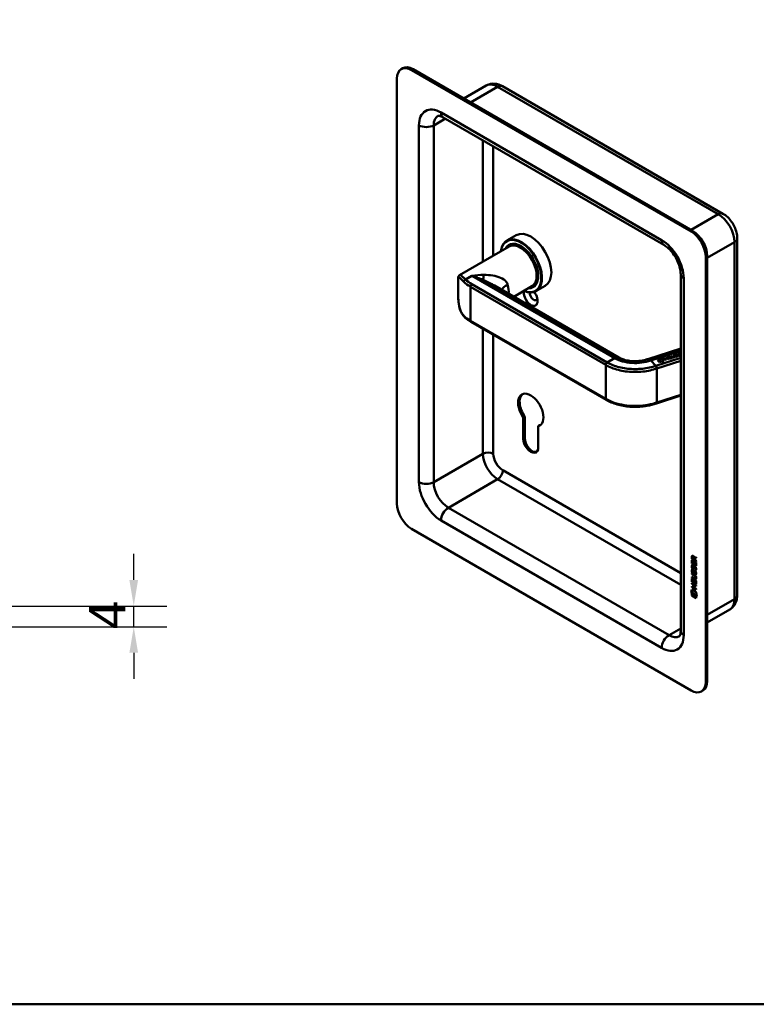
# Model space of a CAD drawing. Header units: millimetres. Extents: x 20 to 833, y 20 to 574.
# Tile 2 of 4: x 296 to 437, y 20 to 209. Entities that reach past the tile are written whole.
import ezdxf

# ---------------------------------------------------------------- set-up
doc = ezdxf.new("R2010")
doc.units = ezdxf.units.MM
doc.header["$LTSCALE"] = 2
for name, color, linetype, lineweight in [('Bemaßungen(DIN)', 7, 'Continuous', 25), ('Sichtbare Kanten(DIN)', 7, 'Continuous', 50), ('Sichtbare tangentiale Kanten(DIN)', 7, 'Continuous', 50), ('Skizziergeometrie(DIN)', 7, 'Continuous', 50)]:
    doc.layers.add(name, color=color, linetype=linetype, lineweight=lineweight)
doc.styles.add('STANDARD-DIN~0', font='arial.ttf')
doc.dimstyles.new('CAD-LAN', dxfattribs={"dimscale": 2, "dimtxt": 3.5, "dimasz": 2.5, "dimexe": 3.175, "dimexo": 0, "dimgap": 0.8, "dimtad": 1, "dimrnd": 1e-08, "dimtxsty": 'STANDARD-DIN~0', "dimcen": 0.09, "dimdle": 10, "dimclrd": 250, "dimclre": 250, "dimclrt": 250, "dimadec": 0, "dimazin": 2, "dimtfac": 1, "dimtmove": 0, "dimatfit": 3, "dimfxl": 1, "dimtolj": 1, "dimtzin": 0, "dimlwd": 25, "dimlwe": 25, "dimarcsym": 0})

# ---------------------------------------------------------------- blocks, each defined once
blk = doc.blocks.new('Ränder Standardrahmen')
at = {"layer": 'Skizziergeometrie(DIN)', "flags": 128}
blk.add_lwpolyline([(10, 10), (10, 287), (410, 287), (410, 10), (10, 10)], dxfattribs=at)
blk = doc.blocks.new('*D24')
at = {"layer": 'Bemaßungen(DIN)', "color": 250, "linetype": 'Continuous', "lineweight": 25, "true_color": 0x3f3f3f, "transparency": 16777216}
for p, q in [((317.57, 101.55), (317.57, 106.55)), ((293.07, 96.55), (323.92, 96.55)), ((317.57, 92.55), (317.57, 96.55)), ((229.07, 92.55), (323.92, 92.55)), ((317.57, 87.55), (317.57, 82.55))]:
    blk.add_line(p, q, dxfattribs=at)
at = {"layer": 'Bemaßungen(DIN)', "color": 250, "linetype": 'Continuous', "true_color": 0x3f3f3f, "transparency": 16777216}
for points in [[(316.73, 101.55), (318.4, 101.55), (317.57, 96.55)], [(316.73, 87.55), (318.4, 87.55), (317.57, 92.55)]]:
    blk.add_solid(points, dxfattribs=at)
at = {"layer": 'Defpoints', "color": 0, "linetype": 'Continuous', "transparency": 16777216}
for p in [(293.07, 96.55), (317.57, 96.55), (229.07, 92.55)]:
    blk.add_point(p, dxfattribs=at)
at = {"layer": 'Bemaßungen(DIN)', "color": 250, "linetype": 'Continuous', "lineweight": 25, "true_color": 0x3f3f3f, "transparency": 16777216, "insert": (308.97, 92.12), "char_height": 7, "attachment_point": 1, "rotation": 90, "style": 'STANDARD-DIN~0'}
blk.add_mtext('\\A1;4', dxfattribs=at)

msp = doc.modelspace()

# ---------------------------------------------------------------- linework, layer by layer
at = {"layer": 'Sichtbare Kanten(DIN)'}
for p, q in [((369.009, 199.74), (369.292, 199.903)), ((424.749, 168.515), (371.009, 199.542)), ((425.032, 168.678), (371.292, 199.705)), ((368.181, 197.909), (368.181, 116.259)), ((381.034, 194.081), (385.355, 196.575)), ((430.882, 171.952), (388.455, 196.447)), ((419.507, 165.966), (377.08, 190.461)), ((391.119, 167.813), (389.309, 166.767)), ((433.62, 98.623), (433.62, 167.209)), ((389.74, 165.63), (380.215, 160.131)), ((389.866, 165.934), (389.696, 165.836)), ((427.578, 81.966), (427.578, 163.616)), ((427.861, 82.13), (427.861, 163.779)), ((379.98, 159.656), (379.98, 156.146)), ((388.134, 159.623), (388.134, 159.623)), ((422.749, 91.764), (422.749, 160.35)), ((386.95, 158.124), (410.866, 144.316)), ((394.14, 158.009), (390.644, 155.991)), ((394.466, 157.967), (394.296, 157.869)), ((396.719, 158.113), (394.909, 157.068)), ((382.406, 151.185), (408.427, 136.162)), ((422.749, 146.029), (416.428, 144.006)), ((418.277, 143.822), (418.543, 143.907)), ((418.664, 143.418), (418.277, 143.822)), ((418.282, 143.817), (418.543, 143.901)), ((418.543, 143.907), (418.931, 143.504)), ((418.543, 143.907), (418.543, 143.901)), ((418.543, 143.901), (418.926, 143.502)), ((418.55, 143.99), (419.107, 144.088)), ((419.057, 143.463), (418.55, 143.99)), ((418.556, 143.985), (419.107, 144.081)), ((419.107, 144.088), (419.496, 143.683)), ((419.107, 144.088), (419.107, 144.081)), ((419.107, 144.081), (419.492, 143.681)), ((419.453, 144.186), (419.541, 144.214)), ((419.823, 143.801), (419.453, 144.186)), ((419.458, 144.181), (419.541, 144.208)), ((419.541, 144.214), (419.702, 144.047)), ((419.541, 144.214), (419.541, 144.208)), ((419.541, 144.208), (419.702, 144.04)), ((419.702, 144.047), (420.065, 144.163)), ((419.702, 144.04), (420.065, 144.157)), ((419.702, 144.047), (419.702, 144.04)), ((420.111, 144.115), (419.748, 143.999)), ((419.748, 143.999), (419.911, 143.829)), ((419.748, 143.999), (419.748, 143.992)), ((419.748, 143.992), (419.906, 143.828)), ((419.911, 143.829), (419.823, 143.801)), ((419.904, 144.331), (419.992, 144.359)), ((420.065, 144.163), (419.904, 144.331)), ((419.909, 144.326), (419.992, 144.352)), ((419.992, 144.359), (420.362, 143.974)), ((419.992, 144.359), (419.992, 144.352)), ((419.992, 144.352), (420.357, 143.972)), ((420.065, 144.163), (420.065, 144.157)), ((420.274, 143.946), (420.111, 144.115)), ((420.178, 144.418), (420.645, 144.567)), ((420.547, 144.033), (420.178, 144.418)), ((420.182, 144.413), (420.645, 144.561)), ((420.362, 143.974), (420.274, 143.946)), ((420.69, 144.52), (420.311, 144.399)), ((420.311, 144.399), (420.426, 144.279)), ((420.311, 144.399), (420.311, 144.392)), ((420.311, 144.392), (420.426, 144.272)), ((420.426, 144.279), (420.764, 144.387)), ((420.426, 144.272), (420.764, 144.38)), ((420.426, 144.279), (420.426, 144.272)), ((420.809, 144.34), (420.471, 144.232)), ((420.471, 144.232), (420.59, 144.108)), ((420.471, 144.232), (420.471, 144.225)), ((420.471, 144.225), (420.59, 144.101)), ((421.019, 144.184), (420.547, 144.033)), ((420.59, 144.108), (420.974, 144.231)), ((420.59, 144.101), (420.974, 144.224)), ((420.59, 144.108), (420.59, 144.101)), ((420.645, 144.567), (420.69, 144.52)), ((420.645, 144.567), (420.645, 144.561)), ((420.645, 144.561), (420.685, 144.519)), ((420.764, 144.387), (420.809, 144.34)), ((420.764, 144.387), (420.764, 144.38)), ((420.764, 144.38), (420.804, 144.338)), ((420.778, 144.61), (420.866, 144.638)), ((420.991, 144.388), (420.778, 144.61)), ((420.783, 144.605), (420.866, 144.632)), ((420.866, 144.638), (421.082, 144.413)), ((420.866, 144.638), (420.866, 144.632)), ((420.866, 144.632), (421.082, 144.407)), ((420.974, 144.231), (421.019, 144.184)), ((420.974, 144.231), (420.974, 144.224)), ((420.974, 144.224), (421.014, 144.182)), ((421.229, 144.754), (421.317, 144.783)), ((421.445, 144.53), (421.229, 144.754)), ((421.234, 144.749), (421.317, 144.776)), ((421.317, 144.783), (421.53, 144.561)), ((421.317, 144.783), (421.317, 144.776)), ((421.317, 144.776), (421.53, 144.554)), ((421.376, 144.352), (421.379, 144.353)), ((421.376, 144.346), (421.379, 144.347)), ((421.489, 144.447), (421.489, 144.441)), ((421.618, 144.783), (421.618, 144.776)), ((421.645, 144.822), (421.642, 144.82)), ((421.697, 144.724), (421.697, 144.717)), ((421.711, 144.723), (421.716, 144.723)), ((421.711, 144.716), (421.716, 144.716)), ((421.93, 144.948), (421.95, 144.895)), ((421.93, 144.948), (421.93, 144.942)), ((421.93, 144.942), (421.948, 144.895)), ((422.109, 144.666), (422.107, 144.668)), ((422.122, 144.636), (422.122, 144.63)), ((422.212, 144.973), (422.212, 144.966)), ((422.239, 145.012), (422.236, 145.01)), ((422.291, 144.914), (422.291, 144.908)), ((422.305, 144.913), (422.31, 144.913)), ((422.305, 144.906), (422.31, 144.906)), ((422.524, 145.138), (422.544, 145.085)), ((422.524, 145.138), (422.524, 145.132)), ((422.524, 145.132), (422.542, 145.085)), ((422.682, 145.219), (422.749, 145.241)), ((422.749, 145.149), (422.682, 145.219)), ((422.687, 145.214), (422.749, 145.234)), ((422.703, 144.856), (422.701, 144.858)), ((422.716, 144.826), (422.716, 144.82)), ((418.931, 143.504), (418.664, 143.418)), ((419.496, 143.683), (419.057, 143.463)), ((418.079, 135.479), (422.749, 136.974)), ((392.477, 128.682), (392.483, 132.785)), ((392.483, 132.785), (392.765, 132.949)), ((392.765, 132.949), (392.76, 128.845)), ((395.35, 131.125), (395.633, 131.288)), ((395.35, 131.125), (395.362, 127.019)), ((371.009, 111.36), (424.749, 80.333)), ((424.948, 106.052), (424.906, 106.028)), ((424.906, 105.599), (424.906, 106.028)), ((424.948, 105.623), (424.948, 106.052)), ((425.092, 106.107), (425.049, 106.083)), ((424.948, 105.623), (424.906, 105.599)), ((425.714, 105.133), (424.906, 105.599)), ((424.906, 104.707), (424.906, 105.362)), ((424.906, 105.362), (425.004, 105.305)), ((424.949, 104.731), (424.906, 104.707)), ((425.715, 104.241), (424.906, 104.707)), ((425.714, 105.182), (424.948, 105.623)), ((424.949, 104.731), (424.948, 105.337)), ((425.715, 104.29), (424.949, 104.731)), ((424.955, 104.426), (425.051, 104.338)), ((425.004, 105.957), (425.004, 105.667)), ((425.004, 105.667), (425.292, 105.501)), ((425.004, 105.305), (425.005, 104.773)), ((425.005, 104.773), (425.258, 104.627)), ((425.258, 104.627), (425.257, 105.1)), ((425.257, 105.1), (425.356, 105.043)), ((425.3, 104.652), (425.258, 104.627)), ((425.292, 105.501), (425.292, 105.791)), ((425.335, 105.525), (425.292, 105.501)), ((425.3, 104.652), (425.3, 105.076)), ((425.335, 105.525), (425.335, 105.815)), ((425.356, 105.043), (425.356, 104.571)), ((425.356, 104.571), (425.616, 104.421)), ((425.376, 105.861), (425.714, 105.924)), ((425.714, 105.782), (425.391, 105.722)), ((425.433, 105.746), (425.391, 105.722)), ((425.391, 105.722), (425.391, 105.444)), ((425.391, 105.444), (425.714, 105.258)), ((425.714, 105.799), (425.433, 105.746)), ((425.616, 104.959), (425.714, 104.902)), ((425.616, 104.421), (425.616, 104.959)), ((425.659, 104.445), (425.616, 104.421)), ((425.659, 104.445), (425.658, 104.935)), ((425.714, 105.924), (425.714, 105.782)), ((425.714, 105.258), (425.714, 105.133)), ((425.714, 104.902), (425.715, 104.241)), ((424.908, 102.672), (424.908, 102.795)), ((424.908, 102.795), (425.373, 102.527)), ((424.95, 102.697), (424.908, 102.672)), ((425.38, 102.4), (424.908, 102.672)), ((424.95, 102.697), (424.95, 102.771)), ((425.422, 102.424), (424.95, 102.697)), ((424.956, 103.594), (425.052, 103.506)), ((425.011, 103.959), (425.013, 103.952)), ((425.012, 103.127), (425.014, 103.12)), ((425.236, 103.83), (425.193, 103.805)), ((425.236, 102.998), (425.194, 102.973)), ((425.238, 103.831), (425.196, 103.807)), ((425.239, 102.999), (425.197, 102.975)), ((425.205, 103.816), (425.208, 103.819)), ((425.205, 102.984), (425.208, 102.987)), ((425.247, 103.84), (425.25, 103.844)), ((425.248, 103.008), (425.251, 103.012)), ((425.47, 104.049), (425.427, 104.025)), ((425.47, 103.217), (425.428, 103.193)), ((425.501, 104.013), (425.498, 104.015)), ((425.501, 103.181), (425.498, 103.183)), ((425.543, 104.038), (425.501, 104.013)), ((425.544, 103.205), (425.501, 103.181)), ((425.543, 104.038), (425.54, 104.039)), ((425.544, 103.205), (425.541, 103.207)), ((425.598, 103.489), (425.556, 103.464)), ((425.599, 102.657), (425.556, 102.632)), ((424.908, 102.04), (424.908, 102.163)), ((424.908, 102.163), (425.38, 101.891)), ((424.951, 102.065), (424.908, 102.04)), ((425.374, 101.772), (424.908, 102.04)), ((424.909, 101.199), (424.908, 101.853)), ((424.908, 101.853), (425.007, 101.797)), ((424.951, 101.223), (424.909, 101.199)), ((425.717, 100.733), (424.909, 101.199)), ((424.909, 100.816), (424.909, 100.94)), ((424.909, 100.94), (425.717, 100.474)), ((424.951, 100.841), (424.909, 100.816)), ((425.26, 100.614), (424.909, 100.816)), ((424.909, 100.307), (425.261, 100.105)), ((424.909, 100.184), (424.909, 100.307)), ((424.951, 102.065), (424.95, 102.139)), ((425.416, 101.796), (424.951, 102.065)), ((424.951, 101.223), (424.951, 101.829)), ((425.717, 100.782), (424.951, 101.223)), ((424.951, 100.841), (424.951, 100.915)), ((425.303, 100.638), (424.951, 100.841)), ((425.007, 101.797), (425.007, 101.265)), ((425.007, 101.265), (425.26, 101.119)), ((425.26, 101.119), (425.26, 101.592)), ((425.26, 101.592), (425.358, 101.535)), ((425.303, 101.144), (425.26, 101.119)), ((425.303, 100.638), (425.26, 100.614)), ((425.261, 100.105), (425.26, 100.614)), ((425.303, 101.144), (425.302, 101.567)), ((425.303, 100.129), (425.303, 100.638)), ((425.358, 101.535), (425.359, 101.062)), ((425.359, 101.062), (425.619, 100.913)), ((425.403, 100.58), (425.361, 100.556)), ((425.717, 100.35), (425.361, 100.556)), ((425.361, 100.556), (425.361, 100.047)), ((425.717, 100.399), (425.403, 100.58)), ((425.617, 101.875), (425.575, 101.851)), ((425.618, 101.451), (425.717, 101.394)), ((425.619, 100.913), (425.618, 101.451)), ((425.661, 100.937), (425.619, 100.913)), ((425.629, 102), (425.629, 102.003)), ((425.661, 100.937), (425.661, 101.426)), ((425.672, 102.025), (425.672, 102.028)), ((425.717, 101.394), (425.717, 100.733)), ((425.717, 100.474), (425.717, 100.35)), ((424.76, 99.102), (424.889, 99.724)), ((424.803, 99.126), (424.76, 99.102)), ((425.868, 98.463), (424.76, 99.102)), ((424.803, 99.126), (424.923, 99.705)), ((425.859, 98.517), (424.803, 99.126)), ((424.889, 99.724), (425.74, 99.234)), ((424.891, 98.56), (424.89, 98.933)), ((424.89, 98.933), (425.738, 98.445)), ((424.933, 98.585), (424.891, 98.56)), ((425.738, 98.072), (424.891, 98.56)), ((424.951, 100.209), (424.909, 100.184)), ((425.718, 99.718), (424.909, 100.184)), ((424.933, 98.585), (424.933, 98.909)), ((425.738, 98.121), (424.933, 98.585)), ((424.951, 100.209), (424.951, 100.283)), ((425.718, 99.767), (424.951, 100.209)), ((425.303, 100.129), (425.261, 100.105)), ((425.361, 100.047), (425.717, 99.841)), ((425.717, 99.841), (425.718, 99.718)), ((425.738, 98.445), (425.738, 98.072)), ((425.74, 99.234), (425.868, 98.463)), ((427.861, 93.379), (432.182, 95.874)), ((426.749, 80.135), (427.032, 80.299))]:
    msp.add_line(p, q, dxfattribs=at)
for centre, major_axis, ratio, start_param, end_param in [((371.009, 196.276), (-2, 3.464), 0.5773503, 5.4977871, 7.0685835), ((371.292, 196.439), (-2, 3.464), 0.5773503, 5.4977871, 6.2831853), ((393.919, 162.963), (-2.8, 4.85), 0.5773503, 3.1415927, 6.2831853), ((424.749, 165.249), (2, -3.464), 0.5773503, 0.7853982, 2.3561945), ((425.032, 165.412), (-2, 3.464), 0.5773503, 3.9269908, 5.4977871), ((392.109, 161.918), (2.8, -4.85), 0.5773503, 5.616239, 10.0917243), ((392.053, 161.885), (-2.76, 4.78), 0.5773503, 2.4932761, 6.9315019), ((392.053, 161.885), (2.34, -4.053), 0.5773503, 5.9355207, 9.7724426), ((391.996, 161.852), (2.3, -3.984), 0.5773503, 5.9872224, 9.7207409), ((391.94, 161.82), (-2.26, 3.914), 0.5773503, 2.9106512, 6.5141268), ((392.081, 161.901), (-2.32, 4.018), 0.5773503, 5.5020883, 6.5389379), ((392.222, 161.983), (-2.32, 4.018), 0.5773503, 0.0304835, 0.1372034), ((391.94, 161.82), (-2.2, 3.811), 0.5773503, 3.1415927, 6.2831853), ((392.166, 161.95), (-2.3, 3.984), 0.5773503, 6.0631329, 6.2831853), ((392.081, 161.901), (2.32, -4.018), 0.5773503, 6.0274328, 7.0642824), ((393.919, 155.941), (0.93, -1.611), 0.5773503, 3.6588999, 8.1384516), ((392.222, 161.983), (2.32, -4.018), 0.5773503, 6.1459819, 6.2527018), ((392.166, 161.95), (2.3, -3.984), 0.5773503, 0, 0.2200524), ((394.485, 156.268), (0.53, -0.918), 0.5773503, 3.7962348, 6.7390892), ((421.589, 145.252), (-0.513, -0.929), 0.5704401, 6.1077341, 6.8260734), ((422.967, 148.989), (-1.792, -4.639), 0.2175939, 6.1818534, 6.4567864), ((422.967, 148.983), (-1.792, -4.639), 0.2175939, 6.1818534, 6.4567864), ((419.946, 144.726), (1.641, -0.294), 0.2310017, 5.8723694, 6.5908333), ((419.946, 144.719), (1.641, -0.294), 0.2310017, 0.0496553, 0.307648), ((421.929, 144.781), (0.311, -0.002), 0.3127339, 2.7507921, 3.2086234), ((421.929, 144.774), (0.311, -0.002), 0.3127339, 3.1437543, 3.2086234), ((422.603, 144.891), (0.98, 0.101), 0.1306558, 2.8536594, 2.9128004), ((421.709, 144.733), (0.0452, -0.0025), 0.2117073, 4.4573822, 4.7654604), ((421.709, 144.726), (0.0452, -0.0025), 0.2117073, 4.4573822, 4.7654604), ((421.631, 144.629), (0.491, 0.008), 0.2654445, 5.9874104, 6.5091032), ((421.631, 144.622), (0.491, 0.008), 0.2654445, 5.9874104, 6.278685), ((422.52, 144.971), (-0.308, 0.002), 0.3140122, 5.8900038, 6.3502975), ((422.52, 144.965), (-0.308, 0.002), 0.3140122, 0.0017676, 0.0671122), ((423.128, 145.074), (-0.912, -0.094), 0.1364714, 5.9829398, 6.0438992), ((422.303, 144.923), (-0.0452, 0.0025), 0.2117073, 1.3157896, 1.6238677), ((422.303, 144.916), (-0.0452, 0.0025), 0.2117073, 1.3157896, 1.6238677), ((422.224, 144.819), (-0.492, -0.008), 0.2652419, 2.8459655, 3.3673533), ((422.224, 144.812), (-0.492, -0.008), 0.2652419, 2.8459655, 3.1371018), ((393.919, 134.222), (-1.72, 2.979), 0.5773503, 2.9848549, 8.0074616), ((394.202, 134.385), (-1.72, 2.979), 0.5773503, 0.0823146, 1.7242763), ((394.202, 134.385), (1.72, -2.979), 0.5773503, 6.1264475, 6.2008707), ((393.919, 127.846), (1.02, -1.767), 0.5773503, 3.9253982, 7.0719811), ((394.202, 128.009), (1.02, -1.767), 0.5773503, 3.9253982, 6.1440888), ((371.009, 114.626), (-2, 3.464), 0.5773503, 0.7853982, 2.3561945), ((425.338, 105.512), (0.286, -0.572), 0.3018053, 2.7134514, 3.6861959), ((425.38, 105.537), (0.286, -0.572), 0.3018053, 2.7134514, 3.1598323), ((424.944, 105.713), (-0.033, -0.523), 0.8538447, 1.9114132, 2.7422207), ((425.368, 104.769), (-0.277, -0.918), 0.2807195, 5.8113081, 5.8722675), ((425.393, 104.004), (-0.302, -0.983), 0.2698513, 5.8321038, 5.8912448), ((425.222, 104.097), (-0.059, -0.3), 0.7208547, 5.3532226, 5.8135163), ((425.225, 103.267), (-0.062, -0.301), 0.7217684, 5.3618399, 5.8196712), ((425.188, 103.833), (-0.0247, -0.0326), 0.5831485, 1.1658563, 1.4739344), ((425.189, 103.001), (-0.0247, -0.0326), 0.5831485, 1.1658563, 1.4739344), ((425.231, 103.858), (-0.0247, -0.0326), 0.5831485, 1.1658563, 1.4739344), ((425.231, 103.026), (-0.0247, -0.0326), 0.5831485, 1.1658563, 1.4739344), ((424.294, 101.621), (1.387, 0.567), 0.6428783, 6.0273762, 6.7458401), ((425.315, 103.569), (-0.144, -0.463), 0.6139172, 2.4678315, 2.9892193), ((425.316, 102.738), (-0.144, -0.462), 0.6142241, 2.4670859, 2.9887787), ((425.357, 103.594), (-0.144, -0.463), 0.6139172, 2.4678315, 2.9892193), ((425.358, 102.762), (-0.144, -0.462), 0.6142241, 2.4670859, 2.9887787), ((424.292, 103.923), (1.355, -2.2), 0.2164349, 5.9024385, 6.6207779), ((418.992, 112.298), (6.585, -10.446), 0.0794163, 6.133766, 6.408699), ((424.335, 103.948), (1.355, -2.2), 0.2164349, 5.9024385, 6.2332142), ((419.035, 112.323), (6.585, -10.446), 0.0794163, 6.2800982, 6.408699), ((424.749, 83.599), (2, -3.464), 0.5773503, 5.4977871, 7.0685835), ((425.032, 83.763), (2, -3.464), 0.5773503, 0, 0.7853982)]:
    msp.add_ellipse(centre, major_axis=major_axis, ratio=ratio, start_param=start_param, end_param=end_param, dxfattribs=at)
for points, knots in [([(388.455, 196.447), (388.289, 196.543), (388.113, 196.629), (387.744, 196.775), (387.549, 196.835), (387.139, 196.918), (386.924, 196.941), (386.478, 196.936), (386.248, 196.908), (385.791, 196.788), (385.565, 196.696), (385.355, 196.575)], [1.57079633, 1.57079633, 1.57079633, 1.57079633, 1.72787596, 1.72787596, 1.88495559, 1.88495559, 2.04203522, 2.04203522, 2.19911486, 2.19911486, 2.35619449, 2.35619449, 2.35619449, 2.35619449]), ([(377.08, 190.461), (376.937, 190.544), (376.802, 190.609), (376.563, 190.703), (376.458, 190.733), (376.288, 190.768), (376.222, 190.772), (376.13, 190.771), (376.105, 190.766), (376.08, 190.759), (376.08, 190.759), (376.08, 190.759)], [1.57079633, 1.57079633, 1.57079633, 1.57079633, 1.72787596, 1.72787596, 1.88495559, 1.88495559, 2.04203522, 2.04203522, 2.19911486, 2.19911486, 2.35619449, 2.35619449, 2.35619449, 2.35619449]), ([(433.62, 167.209), (433.62, 167.594), (433.569, 167.972), (433.391, 168.708), (433.263, 169.068), (432.944, 169.759), (432.753, 170.091), (432.313, 170.713), (432.066, 171.003), (431.517, 171.526), (431.216, 171.759), (430.882, 171.952)], [0, 0, 0, 0, 0.3141593, 0.3141593, 0.6283185, 0.6283185, 0.9424778, 0.9424778, 1.2566371, 1.2566371, 1.5707963, 1.5707963, 1.5707963, 1.5707963]), ([(422.749, 160.35), (422.749, 160.611), (422.721, 160.915), (422.59, 161.587), (422.485, 161.959), (422.195, 162.726), (422.008, 163.123), (421.571, 163.888), (421.319, 164.256), (420.787, 164.913), (420.506, 165.203), (419.979, 165.661), (419.732, 165.837), (419.507, 165.966)], [0, 0, 0, 0, 0.2471265, 0.2471265, 0.5076091, 0.5076091, 0.778558, 0.778558, 1.053397, 1.053397, 1.3246151, 1.3246151, 1.5707963, 1.5707963, 1.5707963, 1.5707963]), ([(379.98, 159.662), (379.98, 159.718), (379.981, 159.778), (380.018, 159.902), (380.038, 159.95), (380.105, 160.047), (380.156, 160.097), (380.215, 160.131)], [0, 0, 0, 0, 0.13347153, 0.13347153, 0.20467434, 0.20467434, 0.28052083, 0.28052083, 0.28052083, 0.28052083]), ([(381.085, 152.189), (380.86, 152.42), (380.671, 152.706), (380.353, 153.374), (380.231, 153.77), (380.046, 154.686), (379.997, 155.226), (379.981, 155.89), (379.98, 156.006), (379.98, 156.123)], [0.0060237, 0.0060237, 0.0060237, 0.0060237, 0.3206976, 0.3206976, 0.6697709, 0.6697709, 1.0884915, 1.0884915, 1.1764126, 1.1764126, 1.1764126, 1.1764126]), ([(382.406, 151.185), (382.305, 151.244), (382.207, 151.303), (382.015, 151.426), (381.922, 151.489), (381.742, 151.619), (381.654, 151.685), (381.485, 151.82), (381.403, 151.889), (381.245, 152.031), (381.169, 152.103), (381.097, 152.176)], [1.57079633, 1.57079633, 1.57079633, 1.57079633, 1.62405513, 1.62405513, 1.67731393, 1.67731393, 1.73057274, 1.73057274, 1.78383154, 1.78383154, 1.83709034, 1.83709034, 1.83709034, 1.83709034]), ([(410.88, 144.308), (411.086, 144.189), (411.333, 144.075), (411.913, 143.863), (412.264, 143.77), (413.017, 143.639), (413.429, 143.602), (414.266, 143.593), (414.7, 143.624), (415.518, 143.751), (415.91, 143.847), (416.331, 143.975), (416.38, 143.99), (416.429, 144.006)], [0, 0, 0, 0, 0.2474278, 0.2474278, 0.5369938, 0.5369938, 0.8434696, 0.8434696, 1.164205, 1.164205, 1.4858777, 1.4858777, 1.5283545, 1.5283545, 1.5283545, 1.5283545]), ([(421.445, 144.53), (421.465, 144.509), (421.481, 144.487), (421.49, 144.451), (421.49, 144.439), (421.481, 144.414), (421.472, 144.404), (421.447, 144.382), (421.429, 144.373), (421.4, 144.361), (421.389, 144.357), (421.379, 144.353)], [0, 0, 0, 0, 0.030130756, 0.030130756, 0.046431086, 0.046431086, 0.062072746, 0.062072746, 0.079974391, 0.079974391, 0.089297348, 0.089297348, 0.089297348, 0.089297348]), ([(421.379, 144.347), (421.389, 144.35), (421.4, 144.354), (421.429, 144.366), (421.447, 144.376), (421.472, 144.397), (421.481, 144.408), (421.488, 144.427), (421.489, 144.434), (421.489, 144.441)], [0, 0, 0, 0, 0.009336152, 0.009336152, 0.027263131, 0.027263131, 0.042926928, 0.042926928, 0.052138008, 0.052138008, 0.052138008, 0.052138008]), ([(418.08, 135.48), (417.502, 135.295), (416.895, 135.126), (415.323, 134.853), (414.318, 134.792), (412.485, 134.882), (411.627, 135.008), (410.037, 135.412), (409.286, 135.698), (408.567, 136.083), (408.496, 136.123), (408.426, 136.163)], [0, 0, 0, 0, 0.4954117, 0.4954117, 1.228732, 1.228732, 1.8747586, 1.8747586, 2.5270558, 2.5270558, 2.5996466, 2.5996466, 2.5996466, 2.5996466]), ([(425.629, 102.003), (425.629, 102.019), (425.628, 102.034), (425.624, 102.081), (425.617, 102.113), (425.596, 102.175), (425.583, 102.202), (425.549, 102.257), (425.529, 102.281), (425.468, 102.344), (425.423, 102.375), (425.38, 102.4)], [0, 0, 0, 0, 0.01400423, 0.01400423, 0.0408947, 0.0408947, 0.06439039, 0.06439039, 0.08887549, 0.08887549, 0.13413559, 0.13413559, 0.13413559, 0.13413559]), ([(425.672, 102.028), (425.672, 102.043), (425.671, 102.059), (425.666, 102.106), (425.66, 102.138), (425.639, 102.199), (425.626, 102.227), (425.592, 102.281), (425.572, 102.306), (425.51, 102.368), (425.465, 102.4), (425.422, 102.424)], [0, 0, 0, 0, 0.01400423, 0.01400423, 0.0408947, 0.0408947, 0.06439039, 0.06439039, 0.08887549, 0.08887549, 0.13413559, 0.13413559, 0.13413559, 0.13413559]), ([(432.182, 95.874), (432.391, 95.995), (432.584, 96.145), (432.916, 96.481), (433.055, 96.666), (433.282, 97.05), (433.37, 97.247), (433.503, 97.644), (433.549, 97.842), (433.607, 98.235), (433.62, 98.43), (433.62, 98.623)], [5.49778714, 5.49778714, 5.49778714, 5.49778714, 5.65486678, 5.65486678, 5.81194641, 5.81194641, 5.96902604, 5.96902604, 6.12610567, 6.12610567, 6.28318531, 6.28318531, 6.28318531, 6.28318531]), ([(422.507, 90.75), (422.507, 90.75), (422.507, 90.749), (422.525, 90.768), (422.543, 90.787), (422.589, 90.866), (422.618, 90.925), (422.674, 91.09), (422.7, 91.196), (422.738, 91.45), (422.749, 91.599), (422.749, 91.764)], [5.49778714, 5.49778714, 5.49778714, 5.49778714, 5.65486678, 5.65486678, 5.81194641, 5.81194641, 5.96902604, 5.96902604, 6.12610567, 6.12610567, 6.28318531, 6.28318531, 6.28318531, 6.28318531])]:
    msp.add_open_spline(points, degree=3, knots=knots, dxfattribs=at)
for points in [[(379.98, 159.656), (379.98, 159.658), (379.98, 159.66), (379.98, 159.662)], [(379.98, 156.123), (379.98, 156.131), (379.98, 156.138), (379.98, 156.146)], [(421.534, 144.745), (421.513, 144.777), (421.517, 144.819), (421.569, 144.854)], [(421.522, 144.779), (421.523, 144.802), (421.537, 144.826), (421.569, 144.848)], [(421.551, 144.723), (421.539, 144.736), (421.537, 144.74), (421.534, 144.745)], [(421.718, 144.666), (421.654, 144.665), (421.591, 144.68), (421.551, 144.723)], [(421.569, 144.854), (421.614, 144.885), (421.664, 144.906), (421.746, 144.925)], [(421.569, 144.848), (421.614, 144.878), (421.664, 144.899), (421.746, 144.918)], [(421.619, 144.777), (421.624, 144.752), (421.656, 144.73), (421.697, 144.724)], [(421.619, 144.77), (421.624, 144.746), (421.656, 144.723), (421.697, 144.717)], [(421.822, 144.881), (421.755, 144.871), (421.702, 144.855), (421.659, 144.831)], [(421.716, 144.723), (421.75, 144.722), (421.796, 144.726), (421.86, 144.737)], [(421.716, 144.716), (421.75, 144.715), (421.796, 144.72), (421.86, 144.731)], [(421.869, 144.68), (421.806, 144.67), (421.759, 144.666), (421.718, 144.666)], [(421.746, 144.925), (421.781, 144.933), (421.835, 144.943), (421.884, 144.946)], [(421.746, 144.918), (421.781, 144.926), (421.835, 144.936), (421.884, 144.94)], [(421.765, 144.522), (421.765, 144.522), (421.844, 144.52), (421.918, 144.533)], [(421.792, 144.466), (421.791, 144.469), (421.765, 144.522), (421.765, 144.522)], [(421.768, 144.515), (421.784, 144.515), (421.853, 144.515), (421.918, 144.527)], [(421.989, 144.489), (421.908, 144.468), (421.81, 144.465), (421.792, 144.466)], [(421.95, 144.895), (421.95, 144.895), (421.859, 144.887), (421.822, 144.881)], [(421.86, 144.737), (421.957, 144.753), (422.019, 144.755), (422.077, 144.749)], [(421.86, 144.731), (421.957, 144.747), (422.019, 144.749), (422.077, 144.742)], [(421.922, 144.688), (421.914, 144.687), (421.87, 144.68), (421.869, 144.68)], [(421.884, 144.946), (421.898, 144.947), (421.93, 144.948), (421.93, 144.948)], [(421.884, 144.94), (421.898, 144.941), (421.93, 144.942), (421.93, 144.942)], [(421.918, 144.533), (422.005, 144.549), (422.069, 144.57), (422.101, 144.599)], [(421.918, 144.527), (422.005, 144.542), (422.069, 144.563), (422.101, 144.592)], [(422.045, 144.695), (422.015, 144.698), (421.975, 144.696), (421.922, 144.688)], [(422.053, 144.507), (422.033, 144.501), (422.012, 144.495), (421.989, 144.489)], [(422.107, 144.668), (422.092, 144.684), (422.074, 144.692), (422.045, 144.695)], [(422.188, 144.579), (422.16, 144.551), (422.116, 144.527), (422.053, 144.507)], [(422.077, 144.749), (422.114, 144.745), (422.148, 144.732), (422.177, 144.71)], [(422.077, 144.742), (422.114, 144.738), (422.148, 144.726), (422.177, 144.704)], [(422.128, 144.935), (422.107, 144.967), (422.111, 145.009), (422.163, 145.044)], [(422.116, 144.969), (422.117, 144.992), (422.131, 145.016), (422.163, 145.038)], [(422.145, 144.913), (422.132, 144.927), (422.131, 144.93), (422.128, 144.935)], [(422.311, 144.856), (422.248, 144.855), (422.185, 144.87), (422.145, 144.913)], [(422.163, 145.044), (422.208, 145.075), (422.258, 145.096), (422.34, 145.115)], [(422.163, 145.038), (422.208, 145.068), (422.258, 145.089), (422.34, 145.108)], [(422.177, 144.71), (422.223, 144.674), (422.236, 144.629), (422.188, 144.579)], [(422.177, 144.704), (422.202, 144.684), (422.217, 144.662), (422.218, 144.638)], [(422.213, 144.967), (422.218, 144.942), (422.25, 144.92), (422.291, 144.914)], [(422.213, 144.96), (422.218, 144.936), (422.25, 144.913), (422.291, 144.908)], [(422.416, 145.071), (422.349, 145.061), (422.296, 145.045), (422.253, 145.021)], [(422.31, 144.913), (422.344, 144.912), (422.39, 144.916), (422.454, 144.927)], [(422.31, 144.906), (422.344, 144.905), (422.39, 144.91), (422.454, 144.921)], [(422.463, 144.87), (422.4, 144.86), (422.353, 144.856), (422.311, 144.856)], [(422.34, 145.115), (422.375, 145.123), (422.428, 145.133), (422.478, 145.136)], [(422.34, 145.108), (422.375, 145.116), (422.428, 145.126), (422.478, 145.13)], [(422.359, 144.712), (422.359, 144.712), (422.438, 144.71), (422.512, 144.723)], [(422.386, 144.656), (422.385, 144.659), (422.359, 144.712), (422.359, 144.712)], [(422.362, 144.705), (422.377, 144.705), (422.447, 144.705), (422.512, 144.717)], [(422.583, 144.679), (422.502, 144.659), (422.404, 144.655), (422.386, 144.656)], [(422.544, 145.085), (422.544, 145.085), (422.453, 145.077), (422.416, 145.071)], [(422.454, 144.927), (422.551, 144.943), (422.613, 144.945), (422.671, 144.939)], [(422.454, 144.921), (422.551, 144.937), (422.613, 144.939), (422.671, 144.932)], [(422.516, 144.879), (422.508, 144.877), (422.464, 144.87), (422.463, 144.87)], [(422.478, 145.136), (422.492, 145.137), (422.524, 145.138), (422.524, 145.138)], [(422.478, 145.13), (422.492, 145.131), (422.524, 145.132), (422.524, 145.132)], [(422.512, 144.723), (422.599, 144.739), (422.663, 144.76), (422.695, 144.789)], [(422.512, 144.717), (422.599, 144.732), (422.663, 144.753), (422.695, 144.782)], [(422.639, 144.885), (422.609, 144.888), (422.569, 144.886), (422.516, 144.879)], [(422.647, 144.697), (422.627, 144.691), (422.606, 144.685), (422.583, 144.679)], [(422.701, 144.858), (422.686, 144.874), (422.668, 144.882), (422.639, 144.885)], [(422.749, 144.743), (422.723, 144.726), (422.689, 144.711), (422.647, 144.697)], [(422.671, 144.939), (422.699, 144.936), (422.726, 144.928), (422.749, 144.914)], [(422.671, 144.932), (422.699, 144.929), (422.726, 144.921), (422.749, 144.908)], [(424.906, 106.028), (424.91, 106.17), (424.975, 106.283), (425.148, 106.183)], [(424.948, 106.052), (424.95, 106.121), (424.966, 106.183), (425.002, 106.217)], [(425.292, 105.791), (425.292, 105.88), (425.267, 106.001), (425.15, 106.068)], [(425.335, 105.815), (425.334, 105.905), (425.31, 106.025), (425.192, 106.093)], [(424.921, 103.963), (424.895, 104.056), (424.887, 104.137), (424.899, 104.238)], [(424.899, 104.238), (424.904, 104.28), (424.915, 104.341), (424.935, 104.386)], [(424.963, 103.987), (424.938, 104.081), (424.929, 104.162), (424.941, 104.262)], [(424.935, 104.386), (424.941, 104.399), (424.955, 104.426), (424.955, 104.426)], [(424.941, 104.262), (424.946, 104.304), (424.957, 104.362), (424.976, 104.407)], [(425.007, 104.212), (424.989, 104.139), (424.988, 104.067), (425.004, 103.987)], [(425.051, 104.338), (425.051, 104.338), (425.017, 104.251), (425.007, 104.212)], [(425.259, 103.959), (425.282, 104.066), (425.311, 104.118), (425.351, 104.15)], [(425.301, 103.984), (425.323, 104.08), (425.348, 104.132), (425.382, 104.165)], [(425.351, 104.15), (425.377, 104.171), (425.414, 104.173), (425.465, 104.152)], [(425.465, 104.152), (425.546, 104.118), (425.626, 104.039), (425.681, 103.904)], [(424.921, 103.131), (424.896, 103.224), (424.887, 103.305), (424.899, 103.406)], [(424.899, 103.406), (424.904, 103.448), (424.916, 103.509), (424.936, 103.554)], [(425.079, 103.721), (425.016, 103.768), (424.951, 103.853), (424.921, 103.963)], [(425.08, 102.889), (425.017, 102.936), (424.952, 103.021), (424.921, 103.131)], [(424.964, 103.155), (424.938, 103.249), (424.93, 103.33), (424.942, 103.43)], [(424.936, 103.554), (424.941, 103.567), (424.956, 103.594), (424.956, 103.594)], [(424.942, 103.43), (424.946, 103.472), (424.958, 103.53), (424.977, 103.575)], [(425.122, 103.746), (425.059, 103.793), (424.994, 103.878), (424.963, 103.987)], [(425.122, 102.914), (425.059, 102.961), (424.994, 103.046), (424.964, 103.155)], [(425.008, 103.379), (424.99, 103.307), (424.988, 103.235), (425.005, 103.155)], [(425.052, 103.506), (425.052, 103.506), (425.018, 103.419), (425.008, 103.379)], [(425.071, 103.849), (425.113, 103.806), (425.166, 103.787), (425.196, 103.807)], [(425.072, 103.017), (425.114, 102.974), (425.167, 102.955), (425.197, 102.975)], [(425.123, 103.692), (425.095, 103.709), (425.089, 103.714), (425.079, 103.721)], [(425.124, 102.86), (425.095, 102.877), (425.089, 102.882), (425.08, 102.889)], [(425.166, 103.716), (425.137, 103.733), (425.131, 103.739), (425.122, 103.746)], [(425.166, 102.884), (425.138, 102.901), (425.132, 102.907), (425.122, 102.914)], [(425.301, 103.709), (425.268, 103.659), (425.213, 103.639), (425.123, 103.692)], [(425.301, 102.877), (425.269, 102.827), (425.213, 102.807), (425.124, 102.86)], [(425.284, 103.688), (425.25, 103.68), (425.208, 103.692), (425.166, 103.716)], [(425.284, 102.856), (425.254, 102.848), (425.215, 102.855), (425.166, 102.884)], [(425.208, 103.819), (425.227, 103.844), (425.243, 103.888), (425.259, 103.959)], [(425.208, 102.987), (425.228, 103.012), (425.244, 103.056), (425.259, 103.127)], [(425.236, 103.83), (425.237, 103.83), (425.238, 103.831), (425.238, 103.831)], [(425.236, 102.998), (425.237, 102.998), (425.238, 102.999), (425.239, 102.999)], [(425.25, 103.844), (425.27, 103.868), (425.286, 103.913), (425.301, 103.984)], [(425.251, 103.012), (425.27, 103.036), (425.286, 103.081), (425.302, 103.152)], [(425.259, 103.127), (425.283, 103.234), (425.312, 103.286), (425.352, 103.318)], [(425.355, 103.855), (425.339, 103.785), (425.322, 103.742), (425.301, 103.709)], [(425.355, 103.023), (425.34, 102.953), (425.322, 102.91), (425.301, 102.877)], [(425.302, 103.152), (425.323, 103.248), (425.349, 103.3), (425.383, 103.333)], [(425.352, 103.318), (425.378, 103.339), (425.415, 103.341), (425.465, 103.32)], [(425.368, 103.912), (425.366, 103.903), (425.355, 103.856), (425.355, 103.855)], [(425.369, 103.08), (425.367, 103.071), (425.356, 103.024), (425.355, 103.023)], [(425.421, 104.021), (425.401, 104.003), (425.384, 103.968), (425.368, 103.912)], [(425.421, 103.189), (425.401, 103.171), (425.384, 103.136), (425.369, 103.08)], [(425.498, 104.015), (425.463, 104.035), (425.442, 104.036), (425.421, 104.021)], [(425.498, 103.183), (425.464, 103.203), (425.442, 103.204), (425.421, 103.189)], [(425.465, 103.32), (425.547, 103.286), (425.627, 103.207), (425.682, 103.072)], [(425.54, 104.039), (425.509, 104.057), (425.489, 104.06), (425.47, 104.049)], [(425.541, 103.207), (425.51, 103.225), (425.489, 103.228), (425.47, 103.217)], [(425.556, 103.464), (425.556, 103.464), (425.6, 103.522), (425.616, 103.606)], [(425.66, 103.376), (425.654, 103.381), (425.556, 103.464), (425.556, 103.464)], [(425.556, 102.632), (425.556, 102.632), (425.6, 102.69), (425.617, 102.774)], [(425.661, 102.544), (425.655, 102.549), (425.556, 102.632), (425.556, 102.632)], [(425.598, 103.489), (425.598, 103.489), (425.642, 103.547), (425.658, 103.63)], [(425.683, 103.417), (425.652, 103.443), (425.598, 103.489), (425.598, 103.489)], [(425.599, 102.657), (425.599, 102.657), (425.643, 102.715), (425.659, 102.798)], [(425.683, 102.585), (425.653, 102.611), (425.599, 102.657), (425.599, 102.657)], [(425.616, 103.606), (425.635, 103.703), (425.635, 103.794), (425.605, 103.875)], [(425.617, 102.774), (425.636, 102.871), (425.636, 102.962), (425.606, 103.043)], [(425.658, 103.63), (425.678, 103.728), (425.678, 103.818), (425.648, 103.9)], [(425.659, 102.798), (425.678, 102.896), (425.678, 102.986), (425.648, 103.068)], [(425.723, 103.574), (425.715, 103.471), (425.671, 103.389), (425.66, 103.376)], [(425.724, 102.742), (425.716, 102.639), (425.671, 102.557), (425.661, 102.544)], [(425.681, 103.904), (425.712, 103.827), (425.728, 103.747), (425.728, 103.659)], [(425.682, 103.072), (425.713, 102.995), (425.728, 102.915), (425.728, 102.827)], [(425.728, 103.659), (425.728, 103.631), (425.726, 103.604), (425.723, 103.574)], [(425.728, 102.827), (425.728, 102.799), (425.726, 102.772), (425.724, 102.742)]]:
    msp.add_open_spline(points, degree=3, dxfattribs=at)
at = {"layer": 'Sichtbare tangentiale Kanten(DIN)'}
for p, q in [((371.009, 199.542), (371.292, 199.705)), ((382.323, 193.337), (387.555, 196.358)), ((387.555, 196.358), (429.982, 171.863)), ((376.666, 191.377), (419.092, 166.882)), ((375.252, 188.927), (377.494, 190.222)), ((372.423, 120.342), (372.423, 188.927)), ((375.252, 188.927), (375.252, 120.342)), ((384.727, 162.736), (384.727, 186.047)), ((386.707, 184.903), (386.707, 163.879)), ((424.749, 168.842), (429.982, 171.863)), ((425.032, 168.678), (424.749, 168.515)), ((427.861, 163.453), (433.093, 166.474)), ((433.093, 166.474), (433.093, 97.888)), ((427.578, 163.616), (427.861, 163.779)), ((382.606, 160.023), (381.381, 159.316)), ((382.606, 160.023), (410.041, 144.183)), ((384.757, 159.232), (410.513, 144.362)), ((423.335, 159.534), (423.335, 90.948)), ((382.323, 157.901), (408.344, 142.877)), ((382.323, 151.369), (382.323, 157.901)), ((408.627, 143.367), (382.606, 158.39)), ((408.344, 136.345), (382.323, 151.369)), ((384.727, 125.812), (384.727, 149.845)), ((386.707, 148.702), (386.707, 125.812)), ((416.502, 144.015), (422.749, 146.014)), ((408.627, 143.367), (410.041, 144.183)), ((416.987, 143.729), (422.749, 145.573)), ((422.749, 144.252), (417.957, 142.719)), ((421.082, 144.413), (421.082, 144.407)), ((421.376, 144.352), (421.376, 144.346)), ((421.379, 144.353), (421.379, 144.347)), ((421.53, 144.561), (421.53, 144.554)), ((421.569, 144.854), (421.569, 144.848)), ((421.619, 144.777), (421.619, 144.77)), ((421.711, 144.723), (421.711, 144.716)), ((421.716, 144.723), (421.716, 144.716)), ((421.746, 144.925), (421.746, 144.918)), ((421.86, 144.737), (421.86, 144.731)), ((421.884, 144.946), (421.884, 144.94)), ((421.918, 144.533), (421.918, 144.527)), ((422.077, 144.749), (422.077, 144.742)), ((422.101, 144.599), (422.101, 144.592)), ((422.163, 145.044), (422.163, 145.038)), ((422.177, 144.71), (422.177, 144.704)), ((422.213, 144.967), (422.213, 144.96)), ((422.305, 144.913), (422.305, 144.906)), ((422.31, 144.913), (422.31, 144.906)), ((422.34, 145.115), (422.34, 145.108)), ((422.454, 144.927), (422.454, 144.921)), ((422.478, 145.136), (422.478, 145.13)), ((422.512, 144.723), (422.512, 144.717)), ((422.671, 144.939), (422.671, 144.932)), ((422.695, 144.789), (422.695, 144.782)), ((408.344, 136.345), (408.344, 142.877)), ((416.987, 143.729), (417.957, 142.719)), ((418.151, 142.19), (422.749, 143.662)), ((418.151, 142.19), (418.151, 135.658)), ((422.749, 137.13), (418.151, 135.658)), ((392.477, 128.682), (392.76, 128.845)), ((375.252, 120.342), (384.727, 125.812)), ((388.545, 122.628), (422.749, 102.88)), ((378.08, 115.443), (387.555, 120.913)), ((422.749, 100.594), (387.555, 120.913)), ((378.08, 115.443), (420.507, 90.948)), ((419.092, 88.498), (376.666, 112.993)), ((425.192, 106.093), (425.15, 106.068)), ((424.941, 104.262), (424.899, 104.238)), ((424.974, 104.409), (424.935, 104.386)), ((425.335, 105.815), (425.292, 105.791)), ((425.371, 104.161), (425.351, 104.15)), ((424.942, 103.43), (424.899, 103.406)), ((424.963, 103.987), (424.921, 103.963)), ((424.964, 103.155), (424.921, 103.131)), ((424.975, 103.577), (424.936, 103.554)), ((425.122, 103.746), (425.079, 103.721)), ((425.122, 102.914), (425.08, 102.889)), ((425.166, 103.716), (425.123, 103.692)), ((425.166, 102.884), (425.124, 102.86)), ((425.247, 103.84), (425.205, 103.816)), ((425.248, 103.008), (425.205, 102.984)), ((425.25, 103.844), (425.208, 103.819)), ((425.251, 103.012), (425.208, 102.987)), ((425.301, 103.984), (425.259, 103.959)), ((425.302, 103.152), (425.259, 103.127)), ((425.371, 103.329), (425.352, 103.318)), ((425.422, 102.424), (425.38, 102.4)), ((425.54, 104.039), (425.498, 104.015)), ((425.541, 103.207), (425.498, 103.183)), ((425.648, 103.9), (425.605, 103.875)), ((425.648, 103.068), (425.606, 103.043)), ((425.658, 103.63), (425.616, 103.606)), ((425.659, 102.798), (425.617, 102.774)), ((425.416, 101.796), (425.374, 101.772)), ((425.672, 102.028), (425.629, 102.003)), ((425.672, 102.025), (425.629, 102)), ((427.861, 94.867), (433.093, 97.888)), ((420.507, 90.948), (422.749, 92.243)), ((427.861, 82.13), (427.578, 81.966))]:
    msp.add_line(p, q, dxfattribs=at)
for centre, major_axis, ratio, start_param, end_param in [((387.555, 192.765), (-2.2, 3.811), 0.5773503, 5.4977871, 6.2831853), ((387.555, 194.888), (0.9, 1.559), 0.5773503, 0, 0.7853982), ((376.666, 186.478), (-3, 5.196), 0.5773503, 5.4977871, 7.0685835), ((378.08, 192.193), (-1, -1.732), 0.5773503, 5.4977871, 6.2831853), ((378.08, 187.294), (-2, 3.464), 0.5773503, 0, 0.7853982), ((373.838, 189.744), (-2, 0), 0.5773503, 0.7853982, 2.3561945), ((429.982, 170.393), (0.9, 1.559), 0.5773503, 0, 0.7853982), ((429.982, 168.27), (2.2, -3.811), 0.5773503, 0.7853982, 2.3561945), ((420.507, 167.699), (-1, -1.732), 0.5773503, 5.4977871, 6.2831853), ((419.092, 161.983), (-3, 5.196), 0.5773503, 3.9269908, 5.4977871), ((431.82, 167.209), (1.8, 0), 0.5773503, 5.4977871, 6.2831853), ((381.381, 158.99), (0.284, 0.281), 0.7089346, 0.9590008, 2.5297971), ((387.98, 161.493), (-7.6, 0), 0.5773503, 0.5191041, 0.7853982), ((385.7, 162.856), (-0.926, -3.891), 0.0558603, 5.4819458, 5.9230175), ((424.749, 160.35), (-2, 0), 0.5773503, 0, 0.7853982), ((387.98, 161.167), (8, 0), 0.5773503, 3.6606968, 3.9269908), ((382.606, 158.064), (0.2, 0.346), 0.5773503, 0.7853982, 2.3561945), ((392.123, 157.93), (-3.857, -1.06), 0.3363318, 5.3723237, 5.9707146), ((386.566, 158.717), (-2.2, 3.811), 0.5773503, 3.8235301, 4.2878282), ((387.98, 154.635), (-8, 0), 0.5773503, 0.5191041, 0.7853982), ((381.381, 152.458), (-0.284, -0.281), 0.7089346, 5.6713898, 6.2831853), ((382.606, 151.532), (-0.2, -0.346), 0.5773503, 5.4977871, 6.2831853), ((410.041, 142.55), (1, 1.732), 0.5773503, 0.4455613, 0.7853982), ((410.183, 143.094), (0.7, 1.212), 0.5773503, 0.0041413, 0.4455613), ((416.793, 142.863), (-0.366, 1.143), 0.3958454, 6.1268977, 6.2809396), ((416.987, 142.096), (-0.61, 1.905), 0.3958454, 5.603299, 6.1268977), ((408.627, 143.04), (0.2, 0.346), 0.5773503, 0.7853982, 2.3561945), ((417.957, 142.392), (-0.122, 0.381), 0.3958454, 4.0325026, 5.603299), ((408.627, 136.508), (-0.2, -0.346), 0.5773503, 5.4977871, 6.2769548), ((417.957, 135.86), (0.122, -0.381), 0.3958454, 0.0065434, 0.89091), ((385.717, 125.241), (-1.4, 0), 0.5773503, 3.9269908, 5.4977871), ((387.555, 124.179), (-2, 3.464), 0.5773503, 0.7853982, 2.3561945), ((388.545, 124.751), (1.3, -2.252), 0.5773503, 3.9269908, 5.4977871), ((387.555, 122.056), (-0.7, -1.212), 0.5773503, 0.7853982, 2.3561945), ((373.838, 121.158), (-2, 0), 0.5773503, 0.7853982, 2.3561945), ((376.666, 117.892), (3, -5.196), 0.5773503, 3.9269908, 5.4977871), ((378.08, 118.709), (2, -3.464), 0.5773503, 3.9269908, 5.4977871), ((378.08, 113.81), (-1, -1.732), 0.5773503, 3.9269908, 5.4977871), ((431.82, 98.623), (1.8, 0), 0.5773503, 5.4977871, 6.2831853), ((429.982, 99.684), (2.2, -3.811), 0.5773503, 0, 0.7853982), ((420.507, 89.315), (-1, -1.732), 0.5773503, 3.9269908, 5.4977871), ((419.092, 93.397), (3, -5.196), 0.5773503, 5.4977871, 7.0685835), ((420.507, 94.214), (2, -3.464), 0.5773503, 5.4977871, 6.2831853), ((424.749, 91.764), (-2, 0), 0.5773503, 0, 0.7853982)]:
    msp.add_ellipse(centre, major_axis=major_axis, ratio=ratio, start_param=start_param, end_param=end_param, dxfattribs=at)
for points, knots in [([(379.98, 159.662), (379.98, 159.695), (379.983, 159.718), (379.99, 159.735), (380.017, 159.798), (380.097, 159.755), (380.265, 159.611), (380.349, 159.539), (380.454, 159.443), (380.583, 159.32), (380.711, 159.197), (380.863, 159.047), (381.034, 158.875)], [2.3195361, 2.3195361, 2.3195361, 2.3195361, 2.4472382, 2.4472382, 2.4472382, 2.9366858, 2.9366858, 2.9366858, 3.1814096, 3.1814096, 3.1814096, 3.4261334, 3.4261334, 3.4261334, 3.4261334]), ([(381.381, 159.316), (381.197, 159.493), (380.864, 159.793), (380.441, 160.113), (380.276, 160.166), (380.215, 160.131)], [-3.42613344, -3.42613344, -3.42613344, -3.42613344, -3.18140962, -2.9366858, -2.56151761, -2.56151761, -2.56151761, -2.56151761]), ([(384.9, 160.185), (384.153, 160.185), (383.381, 160.128), (382.61, 160.024), (382.608, 160.024), (382.606, 160.023)], [6.62628273, 6.62628273, 6.62628273, 6.62628273, 7.40512976, 7.40512976, 7.40751608, 7.40751608, 7.40751608, 7.40751608]), ([(382.606, 160.023), (382.608, 160.023), (382.61, 160.022), (383.331, 159.789), (384.055, 159.524), (384.757, 159.232)], [-7.40751608, -7.40751608, -7.40751608, -7.40751608, -7.40512976, -7.40512976, -6.62628273, -6.62628273, -6.62628273, -6.62628273]), ([(384.757, 159.232), (385.292, 158.994), (386.042, 158.631), (386.747, 158.241), (386.95, 158.124)], [-11.9982993, -11.9982993, -11.9982993, -11.9982993, -11.3792994, -11.12107706, -11.12107706, -11.12107706, -11.12107706]), ([(389.476, 158.305), (389.422, 158.501), (389.139, 159.045), (388.187, 159.689), (386.654, 160.098), (385.497, 160.185), (384.9, 160.185)], [9.8317996, 9.8317996, 9.8317996, 9.8317996, 10.1412996, 10.7602995, 11.3792994, 11.9982993, 11.9982993, 11.9982993, 11.9982993]), ([(381.034, 152.343), (380.863, 152.515), (380.711, 152.726), (380.583, 152.963), (380.454, 153.201), (380.349, 153.464), (380.265, 153.746), (380.097, 154.309), (380.016, 154.942), (379.99, 155.598), (379.983, 155.772), (379.98, 155.947), (379.98, 156.123)], [0, 0, 0, 0, 0.2447238, 0.2447238, 0.2447238, 0.4894476, 0.4894476, 0.4894476, 0.9788953, 0.9788953, 0.9788953, 1.108455, 1.108455, 1.108455, 1.108455]), ([(410.041, 144.183), (410.482, 143.929), (411.525, 143.503), (413.359, 143.206), (415.27, 143.263), (416.44, 143.553), (416.987, 143.729)], [0, 0, 0, 0, 0.2494672, 0.4990754, 0.7494591, 1, 1, 1, 1]), ([(410.513, 144.362), (410.886, 144.147), (411.796, 143.781), (413.395, 143.544), (414.486, 143.588), (415.533, 143.738), (416.032, 143.864), (416.502, 144.015)], [0, 0, 0, 0, 0.2461349, 0.4935493, 0.7465777, 0.7494591, 1, 1, 1, 1]), ([(408.344, 142.877), (408.691, 142.677), (409.836, 142.127), (412.127, 141.544), (415.134, 141.463), (417.023, 141.829), (417.97, 142.132), (418.06, 142.161), (418.151, 142.19)], [-2.5201828, -2.5201828, -2.5201828, -2.5201828, -2.1712248, -1.4733087, -0.7753925, -0.0774764, -0.0774764, 0, 0, 0, 0]), ([(417.957, 142.719), (417.867, 142.69), (417.776, 142.661), (416.872, 142.371), (415.077, 142.024), (412.221, 142.1), (410.045, 142.654), (408.956, 143.177), (408.627, 143.367)], [0, 0, 0, 0, 0.0774764, 0.0774764, 0.7753925, 1.4733087, 2.1712248, 2.5201828, 2.5201828, 2.5201828, 2.5201828]), ([(418.151, 135.658), (418.06, 135.629), (417.97, 135.6), (417.88, 135.571), (416.675, 135.185), (415.295, 134.985), (413.918, 134.993), (413.229, 134.997), (412.541, 135.053), (411.877, 135.158), (410.549, 135.37), (409.319, 135.783), (408.344, 136.345)], [-2.5201828, -2.5201828, -2.5201828, -2.5201828, -2.4467942, -2.4467942, -2.4467942, -1.4680765, -1.4680765, -1.4680765, -0.9787177, -0.9787177, -0.9787177, 0, 0, 0, 0])]:
    msp.add_open_spline(points, degree=3, knots=knots, dxfattribs=at)

# ---------------------------------------------------------------- block references
at = {"xscale": 2, "yscale": 2, "zscale": 2}
msp.add_blockref('Ränder Standardrahmen', (0, 0), dxfattribs=at)

# ---------------------------------------------------------------- dimensions: what is measured, and where the dimension line sits
at = {"layer": 'Bemaßungen(DIN)', "color": 250, "linetype": 'Continuous', "lineweight": 25, "true_color": 0x3f3f3f}
dim = msp.add_linear_dim(base=(317.566, 96.546), p1=(229.066, 92.546), p2=(293.066, 96.546), angle=90, dimstyle='CAD-LAN', override={"dimgap": 0.8, "dimdec": 2, "dimtol": 0, "dimlim": 0, "dimtp": 0, "dimtm": 0, "dimtdec": 2, "dimtofl": 1, "dimatfit": 1}, dxfattribs=at)
dim.commit()
dim.dimension.update_dxf_attribs({"geometry": '*D24', "text_midpoint": (317.566, 94.546), "dimtype": 160})

doc.saveas('drawing.dxf')
